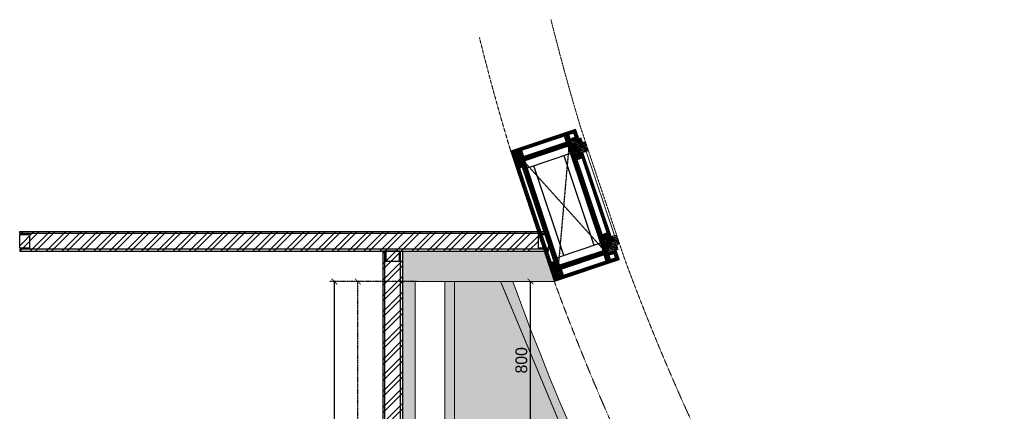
# Model space of a CAD drawing. Header units: millimetres. Extents: x 325 to 233617, y -9828 to 20555.
# Tile 41 of 45: x 201955 to 206961, y 18566 to 20555. Entities that reach past the tile are written whole.
import ezdxf

# ---------------------------------------------------------------- set-up
doc = ezdxf.new("R2010")
doc.units = ezdxf.units.MM
doc.header["$LTSCALE"] = 2.5
for name, pattern in [('( Hidden )', [0.375, 0.25, -0.125]), ('DASHED', [19.049999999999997, 12.7, -6.35]), ('HIDDEN', [0.375, 0.25, -0.125])]:
    doc.linetypes.add(name, pattern=pattern)
for name, color, linetype in [('1', 1, 'Continuous'), ('2', 2, 'Continuous'), ('250', 250, 'Continuous'), ('6', 7, 'Continuous'), ('PROPOSED M.S WORK', 150, 'Continuous')]:
    doc.layers.add(name, color=color, linetype=linetype)
for name, color, linetype, lineweight in [('8', 8, 'Continuous', 0), ('9', 9, 'Continuous', 0), ('A1-SS SHEET', 201, 'Continuous', 15), ('A1-WOOD', 11, 'Continuous', 15), ('Dimension', 40, 'Continuous', 0), ('Electrical', 1, 'Continuous', 5), ('ELEVATION 1', 143, 'Continuous', 18), ('ELEVATION 5', 156, 'Continuous', 5), ('HATCH', 252, 'Continuous', 9), ('HATCH LIGHT', 250, 'Continuous', 0), ('HATCH MEDIUM', 251, 'Continuous', 5), ('WALL', 132, 'Continuous', 25)]:
    doc.layers.add(name, color=color, linetype=linetype, lineweight=lineweight)
doc.styles.get("Standard").update_dxf_attribs({"font": 'GOTHIC.TTF'})
doc.dimstyles.new('AJKD_30', dxfattribs={"dimscale": 30, "dimtxt": 2, "dimasz": 1, "dimexe": 0.8, "dimexo": 0.8, "dimgap": 0.5, "dimtad": 1, "dimdec": 0, "dimzin": 0, "dimdsep": 46, "dimtxsty": 'Standard', "dimblk": 'ARCHTICK', "dimcen": 0.125, "dimclrd": 251, "dimclre": 251, "dimclrt": 42, "dimadec": 0, "dimazin": 0, "dimtfac": 1, "dimtdec": 0, "dimtix": 1, "dimtmove": 0, "dimatfit": 3, "dimfxl": 0, "dimtolj": 1, "dimtzin": 0, "dimarcsym": 0})
pattern_1 = [(45, (64951.82354912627, 0), (-40.41115254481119, 40.41115254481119), []), (45, (64978.76432912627, 0), (-40.41115254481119, 40.41115254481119), [])]
pattern_2 = [(45.00000000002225, (-133790.8586356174, -88292.74607132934), (-25.45584412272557, 25.45584412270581), [19.19999999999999, -124.7999999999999]), (45.00000000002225, (-133793.4042200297, -88290.20048691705), (-25.45584412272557, 25.45584412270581), [27.44683919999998, -116.5531607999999]), (45.00000000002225, (-133795.9498044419, -88287.65490250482), (-25.45584412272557, 25.45584412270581), [34.97671559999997, -109.0232843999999]), (45.00000000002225, (-133798.4953888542, -88285.10931809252), (-25.45584412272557, 25.45584412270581), [34.97671559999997, -109.0232843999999]), (45.00000000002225, (-133801.0409732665, -88282.56373368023), (-25.45584412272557, 25.45584412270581), [27.44683919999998, -116.5531607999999]), (45.00000000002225, (-133803.5865576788, -88280.018149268), (-25.45584412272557, 25.45584412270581), [19.19999999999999, -124.7999999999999]), (45.00000000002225, (-133806.132142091, -88277.4725648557), (-25.45584412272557, 25.45584412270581), [25.25554199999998, -118.7444579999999]), (45.00000000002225, (-133808.6777265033, -88274.92698044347), (-25.45584412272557, 25.45584412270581), [102.8701235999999, -41.12987639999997]), (45.00000000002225, (-133811.2233109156, -88272.38139603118), (-25.45584412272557, 25.45584412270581), [94.62328439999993, -49.37671559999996]), (45.00000000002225, (-133813.7688953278, -88269.83581161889), (-25.45584412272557, 25.45584412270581), [14.86114559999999, -129.1388543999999]), (45.00000000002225, (-133762.008678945, -88267.2902272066), (-25.45584412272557, 25.45584412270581), [10.97671559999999, -133.0232843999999]), (45.00000000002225, (-133762.7941062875, -88262.0797663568), (-25.45584412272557, 25.45584412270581), [12.96561239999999, -131.0343875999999]), (45.00000000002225, (-133760.0254794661, -88254.21770004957), (-25.45584412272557, 25.45584412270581), [5.461418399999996, -138.5385815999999]), (45.00000000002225, (-133765.058186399, -88249.18499311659), (-25.45584412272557, 25.45584412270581), [5.461418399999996, -138.5385815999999]), (45.00000000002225, (-133772.9202527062, -88251.95361993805), (-25.45584412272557, 25.45584412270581), [12.96561239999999, -131.0343875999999]), (45.00000000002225, (-133778.130713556, -88251.16819259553), (-25.45584412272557, 25.45584412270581), [10.97671559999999, -133.0232843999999]), (45.00000000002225, (-133782.3340801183, -88251.97744660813), (-25.45584412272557, 25.45584412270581), [19.32790679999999, -124.6720931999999]), (45.00000000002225, (-133795.6237252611, -88253.38769782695), (-25.45584412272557, 25.45584412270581), [66.73885439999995, -77.26114559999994]), (45.00000000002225, (-133742.3675749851, -88244.25501069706), (-25.45584412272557, 25.45584412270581), [3.423284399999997, -140.5767155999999]), (45.00000000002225, (-133744.9131593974, -88241.70942628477), (-25.45584412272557, 25.45584412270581), [8.233379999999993, -135.7666199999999]), (45.00000000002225, (-133747.4587438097, -88239.16384187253), (-25.45584412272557, 25.45584412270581), [16.15035599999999, -127.8496439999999]), (45.00000000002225, (-133750.004328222, -88236.61825746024), (-25.45584412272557, 25.45584412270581), [26.04656999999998, -117.9534299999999]), (45.00000000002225, (-133752.5499126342, -88234.07267304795), (-25.45584412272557, 25.45584412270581), [34.29340919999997, -109.7065907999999]), (45.00000000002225, (-133755.0954970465, -88231.52708863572), (-25.45584412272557, 25.45584412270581), [41.82328439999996, -102.1767155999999]), (45.00000000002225, (-133761.0304329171, -88232.37085568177), (-25.45584412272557, 25.45584412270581), [46.61655119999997, -97.38344879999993]), (45.00000000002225, (-133716.1810208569, -88218.06845656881), (-25.45584412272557, 25.45584412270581), [9.589904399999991, -134.4100955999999]), (45.00000000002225, (-133719.2543770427, -88214.68932817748), (-25.45584412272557, 25.45584412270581), [17.07445319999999, -126.9255467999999]), (45.00000000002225, (-133716.3131163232, -88206.32115811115), (-25.45584412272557, 25.45584412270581), [10.97671559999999, -133.0232843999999]), (45.00000000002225, (-133717.0985436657, -88201.11069726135), (-25.45584412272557, 25.45584412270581), [12.96561239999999, -131.0343875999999]), (45.00000000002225, (-133714.3299168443, -88193.24863095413), (-25.45584412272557, 25.45584412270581), [5.461418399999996, -138.5385815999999]), (45.00000000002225, (-133719.3626237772, -88188.2159240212), (-25.45584412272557, 25.45584412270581), [5.461418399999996, -138.5385815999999]), (45.00000000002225, (-133727.2246900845, -88190.98455084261), (-25.45584412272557, 25.45584412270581), [12.96561239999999, -131.0343875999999]), (45.00000000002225, (-133732.4351509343, -88190.19912350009), (-25.45584412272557, 25.45584412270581), [10.97671559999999, -133.0232843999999]), (52.12501600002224, (-133773.7631160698, -88260.37704530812), (101.823376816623, 101.8233757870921), [14.17878119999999, -276.0624971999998]), (52.12501600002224, (-133781.633127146, -88263.15588755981), (101.823376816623, 101.8233757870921), [14.19172199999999, -276.0495563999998]), (52.12501600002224, (-133790.01010748, -88266.44169906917), (101.823376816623, 101.8233757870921), [19.34941799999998, -270.8918603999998]), (52.12501600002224, (-133788.2737770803, -88259.61419984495), (101.823376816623, 101.8233757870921), [9.674709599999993, -280.5665687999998]), (52.12501600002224, (-133754.2469689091, -88259.5285171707), (101.823376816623, 101.8233757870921), [19.34941799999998, -270.8918603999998]), (52.12501600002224, (-133753.6260338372, -88252.91169390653), (101.823376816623, 101.8233757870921), [14.19172199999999, -276.0495563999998]), (52.12501600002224, (-133756.1636734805, -88250.355894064), (101.823376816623, 101.8233757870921), [14.17878119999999, -276.0624971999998]), (52.12501600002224, (-133728.0675534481, -88199.40797621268), (101.823376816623, 101.8233757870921), [14.17878119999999, -276.0624971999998]), (52.12501600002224, (-133735.9375645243, -88202.18681846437), (101.823376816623, 101.8233757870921), [14.19172199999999, -276.0495563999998]), (52.12501600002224, (-133744.3145448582, -88205.47262997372), (101.823376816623, 101.8233757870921), [19.34941799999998, -270.8918603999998]), (52.12501600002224, (-133748.4322287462, -88206.19620131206), (101.823376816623, 101.8233757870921), [9.674709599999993, -280.5665687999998]), (52.12501600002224, (-133697.9448045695, -88202.37782469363), (101.823376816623, 101.8233757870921), [14.51206439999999, -275.7292139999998]), (52.12501600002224, (-133709.3999344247, -88211.28737013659), (101.823376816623, 101.8233757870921), [29.02412759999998, -261.2171507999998]), (52.12501600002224, (-133707.1809162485, -88202.61586738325), (101.823376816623, 101.8233757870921), [21.26343719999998, -268.9778411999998]), (52.12501600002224, (-133708.5514062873, -88198.55944807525), (101.823376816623, 101.8233757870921), [19.34941799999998, -270.8918603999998]), (52.12501600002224, (-133707.9304712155, -88191.94262481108), (101.823376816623, 101.8233757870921), [14.19172199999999, -276.0495563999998]), (52.12501600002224, (-133710.4681108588, -88189.38682496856), (101.823376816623, 101.8233757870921), [14.17878119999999, -276.0624971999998]), (217.8749840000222, (-133750.004328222, -88236.61825746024), (-101.823375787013, -101.8233768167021), [14.17878119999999, -276.0624971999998]), (37.87498400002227, (-133777.2821854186, -88279.16962113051), (101.8233757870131, 101.823376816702), [19.34941799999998, -270.8918603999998]), (37.87498400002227, (-133773.9963739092, -88270.79264079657), (101.8233757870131, 101.823376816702), [14.19172199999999, -276.0495563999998]), (37.87498400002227, (-133771.2175316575, -88262.92262972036), (101.8233757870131, 101.823376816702), [14.17878119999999, -276.0624971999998]), (217.8749840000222, (-133752.5499126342, -88234.07267304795), (-101.823375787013, -101.8233768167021), [14.19172199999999, -276.0495563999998]), (217.8749840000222, (-133755.0954970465, -88231.52708863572), (-101.823375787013, -101.8233768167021), [19.34941799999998, -270.8918603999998]), (217.8749840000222, (-133761.0304329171, -88232.37085568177), (-101.823375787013, -101.8233768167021), [9.674709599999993, -280.5665687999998]), (37.87498400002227, (-133803.2604784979, -88259.32739478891), (101.8233757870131, 101.823376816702), [9.674709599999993, -280.5665687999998]), (217.8749840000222, (-133717.0366876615, -88224.01529219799), (-101.823375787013, -101.8233768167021), [29.02412759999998, -261.2171507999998]), (217.8749840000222, (-133716.1810208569, -88218.06845656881), (-101.823375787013, -101.8233768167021), [29.02412759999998, -261.2171507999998]), (217.8749840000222, (-133719.2543770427, -88214.68932817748), (-101.823375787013, -101.8233768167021), [21.26343719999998, -268.9778411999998]), (37.87498400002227, (-133731.5866227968, -88218.20055203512), (101.8233757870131, 101.823376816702), [19.34941799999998, -270.8918603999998]), (37.87498400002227, (-133728.3008112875, -88209.82357170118), (101.8233757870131, 101.823376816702), [14.19172199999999, -276.0495563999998]), (37.87498400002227, (-133725.5219690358, -88201.95356062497), (101.8233757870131, 101.823376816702), [14.17878119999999, -276.0624971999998]), (217.8749840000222, (-133704.3087656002, -88175.6491883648), (-101.823375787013, -101.8233768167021), [14.17878119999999, -276.0624971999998]), (217.8749840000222, (-133706.8543500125, -88173.1036039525), (-101.823375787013, -101.8233768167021), [14.19172199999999, -276.0495563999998]), (217.8749840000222, (-133709.3999344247, -88170.55801954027), (-101.823375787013, -101.8233768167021), [19.34941799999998, -270.8918603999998]), (217.8749840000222, (-133711.945518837, -88168.01243512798), (-101.823375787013, -101.8233768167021), [14.51206439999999, -275.7292139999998]), (45.00000000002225, (-133761.9148495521, -88252.32832996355), (-25.45584412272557, 25.45584412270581), [5.461418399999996, -138.5385815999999]), (45.00000000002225, (-133763.2118205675, -88251.0313589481), (-25.45584412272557, 25.45584412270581), [5.461418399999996, -138.5385815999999]), (45.00000000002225, (-133716.2192869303, -88191.3592608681), (-25.45584412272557, 25.45584412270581), [5.461418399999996, -138.5385815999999]), (45.00000000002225, (-133717.5162579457, -88190.0622898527), (-25.45584412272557, 25.45584412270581), [5.461418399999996, -138.5385815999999]), (37.87498400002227, (-133767.7512186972, -88256.86772894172), (101.8233757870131, 101.823376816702), [7.393871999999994, -282.8474063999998]), (52.12501600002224, (-133767.7512186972, -88256.86772894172), (101.823376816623, 101.8233757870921), [7.393871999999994, -282.8474063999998]), (217.8749840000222, (-133753.5136454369, -88242.63015568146), (-101.823375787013, -101.8233768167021), [7.393871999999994, -282.8474063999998]), (52.12501600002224, (-133758.0530435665, -88248.46652397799), (101.823376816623, 101.8233757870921), [7.393871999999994, -282.8474063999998]), (37.87498400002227, (-133722.0556552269, -88195.89865899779), (101.8233757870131, 101.823376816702), [7.393871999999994, -282.8474063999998]), (52.12501600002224, (-133722.0556552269, -88195.89865899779), (101.823376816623, 101.8233757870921), [7.393871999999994, -282.8474063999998]), (217.8749840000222, (-133707.8180828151, -88181.66108658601), (-101.823375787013, -101.8233768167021), [7.393871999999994, -282.8474063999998]), (52.12501600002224, (-133712.3574809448, -88187.49745488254), (101.823376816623, 101.8233757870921), [7.393871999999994, -282.8474063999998])]
pattern_3 = [(90, (-264122.1606922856, 233636.0664754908), (-3.175, 1.944126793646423e-16), []), (135, (-264122.1606922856, 233636.0664754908), (-6.349995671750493, -6.349995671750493), [4.490128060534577, -8.980256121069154])]
pattern_4 = [(135, (85579.4988357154, -135167.2498167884), (-10.0000002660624, -2.940390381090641e-15), [4.242641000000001, -9.899495]), (153.434949, (85576.4988357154, -135164.2498167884), (-10.000000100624, -3.090594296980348e-08), [4.472135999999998, -17.88854399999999]), (135, (85572.4988357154, -135162.2498167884), (-2.940390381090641e-15, 10.0000002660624), [1.414214, -12.727922]), (116.565051, (85571.4988357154, -135161.2498167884), (3.090593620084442e-08, 10.000000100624), [4.472135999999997, -17.88854399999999]), (135, (85579.4988357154, -135163.2498167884), (-10.0000002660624, -2.940390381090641e-15), [4.242641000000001, -9.899495]), (146.309932, (85577.4988357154, -135167.2498167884), (-10.00000006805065, 8.273213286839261e-08), [3.605550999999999, -32.44996099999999]), (146.309932, (85575.4988357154, -135162.2498167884), (-10.00000006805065, 8.273213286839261e-08), [3.605550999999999, -32.44996099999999]), (116.565051, (85573.4988357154, -135167.2498167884), (3.090593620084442e-08, 10.000000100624), [4.472135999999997, -17.88854399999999]), (146.309932, (85577.4988357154, -135157.2498167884), (-10.00000006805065, 8.273213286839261e-08), [3.605550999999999, -32.44996099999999]), (146.309932, (85575.4988357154, -135152.2498167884), (-10.00000006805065, 8.273213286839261e-08), [3.605550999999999, -32.44996099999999])]
pattern_5 = [(45, (-117.4317338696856, 31.78110519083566), (-2.245064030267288, 2.245064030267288), []), (45, (-115.18666886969, 31.78110519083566), (-2.245064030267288, 2.245064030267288), [1.5875, -0.79375])]

# ---------------------------------------------------------------- blocks, each defined once
blk = doc.blocks.new('*U|REF|REF|REF|REF|REF|REF82')
for points in [[(0, 0), (7713.285819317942, 3.230849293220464e-31), (7713.285819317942, -10), (0, -10)], [(0, -100), (7713.285819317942, -100), (7713.285819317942, -90), (0, -90)]]:
    blk.add_lwpolyline(points, close=True)
at = {"color": 8}
blk.add_lwpolyline([(0, -15), (50, -15), (50.00000000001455, -85), (1.455191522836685e-11, -85)], close=True, dxfattribs=at)
blk = doc.blocks.new('*U97')
for points in [[(0, 0), (2688.043407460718, 0), (2688.043407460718, -10), (0, -10)], [(0, -100), (2688.043407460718, -100), (2688.043407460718, -90), (0, -90)]]:
    blk.add_lwpolyline(points, close=True)
at = {"color": 8}
for points in [[(0, -15), (50, -15), (50.00000000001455, -85), (1.455191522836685e-11, -85)], [(2638.043407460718, -15.00000000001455), (2688.043407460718, -15.00000000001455), (2688.043407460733, -85.00000000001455), (2638.043407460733, -85.00000000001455)]]:
    blk.add_lwpolyline(points, close=True, dxfattribs=at)
blk = doc.blocks.new('MS-C1')
at = {"layer": 'PROPOSED M.S WORK', "lineweight": 5}
h = blk.add_hatch(dxfattribs=at)
h.set_pattern_fill('ANSI33', color=251, scale=0.5)
h.set_pattern_definition([(45, (-290, 65.0000000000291), (-2.245064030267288, 2.245064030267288), []), (45, (-287.7549350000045, 65.0000000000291), (-2.245064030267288, 2.245064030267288), [1.5875, -0.79375])])
edge = h.paths.add_edge_path()
edge.add_line((-240, 115.0000000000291), (-290, 115.0000000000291))
edge.add_line((-290, 115.0000000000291), (-290, 65.0000000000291))
edge.add_line((-290, 65.0000000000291), (-286.3819660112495, 66.80901699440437))
edge.add_arc((-287.5, 69.04508497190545), 2.500000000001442, 296.565051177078, 360)
edge.add_line((-285, 69.04508497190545), (-285, 110.0000000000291))
edge.add_line((-285, 110.0000000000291), (-244.0450849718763, 110.0000000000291))
edge.add_arc((-244.0450849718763, 112.5000000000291), 2.5, 270, 333.434948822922)
edge.add_line((-241.8090169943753, 111.3819660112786), (-240, 115.0000000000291))
h = blk.add_hatch(dxfattribs=at)
h.set_pattern_fill('ANSI33', color=251, scale=0.5)
h.set_pattern_definition([(45, (-117.4317338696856, 4.781105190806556), (-2.245064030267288, 2.245064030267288), []), (45, (-115.18666886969, 4.781105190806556), (-2.245064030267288, 2.245064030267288), [1.5875, -0.79375])])
edge = h.paths.add_edge_path()
edge.add_line((240, 115), (290, 115))
edge.add_line((290, 115), (290, 65))
edge.add_line((290, 65), (286.3819660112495, 66.80901699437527))
edge.add_arc((287.5, 69.04508497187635), 2.500000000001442, 180, 243.434948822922, ccw=False)
edge.add_line((285, 69.04508497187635), (285, 110))
edge.add_line((285, 110), (244.0450849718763, 110))
edge.add_arc((244.0450849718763, 112.5), 2.5, 206.565051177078, 270, ccw=False)
edge.add_line((241.8090169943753, 111.3819660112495), (240, 115))
h = blk.add_hatch(dxfattribs=at)
h.set_pattern_fill('ANSI33', color=251, scale=0.5)
h.set_pattern_definition(pattern_5)
edge = h.paths.add_edge_path()
edge.add_line((-240, -137.9999999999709), (-290, -137.9999999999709))
edge.add_line((-290, -137.9999999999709), (-290, -87.9999999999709))
edge.add_line((-290, -87.9999999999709), (-286.3819660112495, -89.80901699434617))
edge.add_arc((-287.5, -92.04508497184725), 2.500000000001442, 0, 63.434948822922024, ccw=False)
edge.add_line((-285, -92.04508497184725), (-285, -132.9999999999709))
edge.add_line((-285, -132.9999999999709), (-244.0450849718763, -132.9999999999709))
edge.add_arc((-244.0450849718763, -135.4999999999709), 2.5, 26.565051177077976, 90, ccw=False)
edge.add_line((-241.8090169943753, -134.3819660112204), (-240, -137.9999999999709))
h = blk.add_hatch(dxfattribs=at)
h.set_pattern_fill('ANSI33', color=251, scale=0.5)
h.set_pattern_definition(pattern_5)
edge = h.paths.add_edge_path()
edge.add_line((240, -138), (290, -138))
edge.add_line((290, -138), (290, -88))
edge.add_line((290, -88), (286.3819660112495, -89.80901699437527))
edge.add_arc((287.5, -92.04508497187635), 2.500000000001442, 116.565051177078, 180)
edge.add_line((285, -92.04508497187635), (285, -133))
edge.add_line((285, -133), (244.0450849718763, -133))
edge.add_arc((244.0450849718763, -135.5), 2.5, 90, 153.434948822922)
edge.add_line((241.8090169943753, -134.3819660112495), (240, -138))
at = {"layer": 'PROPOSED M.S WORK', "linetype": 'DASHED', "ltscale": 0.02}
for p, q in [((-290, 115.0000000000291), (290, -138)), ((290, 115), (-290, -137.9999999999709))]:
    blk.add_line(p, q, dxfattribs=at)
at = {"layer": 'PROPOSED M.S WORK'}
for p, q in [((-285, -127.9999999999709), (-285, 105.0000000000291)), ((-280, -127.9999999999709), (-280, 105.0000000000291)), ((-240, -127.9999999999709), (-240, 105.0000000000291)), ((240, -128), (240, 105)), ((280, -128), (280, 105)), ((285, -128), (285, 105))]:
    blk.add_line(p, q, dxfattribs=at)
for points in [[(-240, 115.0000000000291), (-290, 115.0000000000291), (-290, 65.0000000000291), (-286.3819660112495, 66.80901699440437, 0.2840790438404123), (-285, 69.04508497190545), (-285, 110.0000000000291), (-244.0450849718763, 110.0000000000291, 0.2840790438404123), (-241.8090169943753, 111.3819660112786), (-240, 115.0000000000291)], [(240, 115), (290, 115), (290, 65), (286.3819660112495, 66.80901699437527, -0.2840790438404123), (285, 69.04508497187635), (285, 110), (244.0450849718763, 110, -0.2840790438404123), (241.8090169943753, 111.3819660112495), (240, 115)], [(-240, -137.9999999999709), (-290, -137.9999999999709), (-290, -87.9999999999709), (-286.3819660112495, -89.80901699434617, -0.2840790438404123), (-285, -92.04508497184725), (-285, -132.9999999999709), (-244.0450849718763, -132.9999999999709, -0.2840790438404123), (-241.8090169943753, -134.3819660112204), (-240, -137.9999999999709)], [(240, -138), (290, -138), (290, -88), (286.3819660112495, -89.80901699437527, 0.2840790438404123), (285, -92.04508497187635), (285, -133), (244.0450849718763, -133, 0.2840790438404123), (241.8090169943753, -134.3819660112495), (240, -138)]]:
    blk.add_lwpolyline(points, format="xyb", dxfattribs=at)
blk.add_lwpolyline([(-290, 115.0000000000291), (290, 115), (290, -138), (-290, -137.9999999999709)], close=True, dxfattribs=at)
for points in [[(-285, 110.0000000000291), (285, 110)], [(-285, 105.0000000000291), (285, 105)], [(-240, 70.0000000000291), (240, 70)], [(-240, -92.9999999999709), (240, -93)], [(-285, -127.9999999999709), (285, -128)], [(-285, -132.9999999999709), (285, -133)]]:
    blk.add_lwpolyline(points, dxfattribs=at)
blk = doc.blocks.new('A$C47C848D8')
at = {"layer": '2', "lineweight": 5}
h = blk.add_hatch(color=40, dxfattribs=at)
h.dxf.hatch_style = 1
h.paths.add_polyline_path([(-225, -174.7268435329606), (225, -174.7268435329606), (225, -176.2268435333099), (-225, -176.2268435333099)])
at = {"layer": '250', "lineweight": 5}
h = blk.add_hatch(dxfattribs=at)
h.set_pattern_fill('DOLMIT', color=256, scale=0.5, angle=90)
h.set_pattern_definition(pattern_3)
h.paths.add_polyline_path([(334, -162.7268435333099), (346, -162.7268435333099), (346, 165.273156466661), (334, 165.273156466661)])
h.paths.add_polyline_path([(-334, 153.273156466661), (334, 153.273156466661), (334, 165.273156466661), (-334, 165.273156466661)])
h.paths.add_polyline_path([(-334, -162.7268435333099), (-346, -162.7268435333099), (-346, 165.273156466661), (-334, 165.273156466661)])
h.paths.add_polyline_path([(-312, -137.4999999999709), (-300, -137.4999999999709), (-300, -162.7268435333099), (-312, -162.7268435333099)])
h.paths.add_polyline_path([(-300, -162.7268435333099), (-346, -162.7268435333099), (-346, -174.7268435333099), (-300, -174.7268435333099)])
h.paths.add_polyline_path([(300, -162.7268435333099), (346, -162.7268435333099), (346, -174.7268435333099), (300, -174.7268435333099)])
h.paths.add_polyline_path([(312, -137.4999999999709), (300, -137.4999999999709), (300, -162.7268435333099), (312, -162.7268435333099)])
h.paths.add_polyline_path([(334, 139.5000000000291), (252, 139.5000000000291), (252, 153.273156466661), (334, 153.273156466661)])
h.paths.add_polyline_path([(-334, 139.5000000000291), (-252, 139.5000000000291), (-252, 153.273156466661), (-334, 153.273156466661)])
h = blk.add_hatch(dxfattribs=at)
h.set_pattern_fill('DOLMIT', color=256, scale=0.5, angle=90)
h.set_pattern_definition(pattern_3)
h.paths.add_polyline_path([(-290, -125.4999999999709), (290, -125.4999999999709), (290, -137.4999999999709), (-290, -137.4999999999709)])
h.paths.add_polyline_path([(-302, 139.5000000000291), (-290, 139.5000000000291), (-290, -137.4999999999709), (-302, -137.4999999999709)])
h.paths.add_polyline_path([(290, -137.4999999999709), (302, -137.4999999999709), (302, 139.5000000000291), (290, 139.5000000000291)])
h.paths.add_polyline_path([(-290, 139.5000000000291), (290, 139.5000000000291), (290, 127.5000000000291), (-290, 127.5000000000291)])
h = blk.add_hatch(dxfattribs=at)
h.set_pattern_fill('DOLMIT', color=256, scale=0.5, angle=90)
h.set_pattern_definition(pattern_3)
h.paths.add_polyline_path([(225, -162.7268435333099), (-225, -162.7268435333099), (-225, -174.7268435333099), (225, -174.7268435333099)])
at = {"layer": '8', "lineweight": 5}
h = blk.add_hatch(dxfattribs=at)
h.set_pattern_fill('PGRAIN', color=256, scale=1.199999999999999, angle=45.00000000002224, style=0)
h.set_pattern_definition(pattern_2)
h.paths.add_polyline_path([(-300, -137.4999999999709), (-224.9999999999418, -137.4999999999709), (-225, -205.7268435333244), (-275, -205.7268435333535), (-275, -191.226843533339), (-300.0000000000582, -191.2268435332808)])
h = blk.add_hatch(dxfattribs=at)
h.set_pattern_fill('PGRAIN', color=256, scale=1.199999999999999, angle=45.00000000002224, style=0)
h.set_pattern_definition(pattern_2)
h.paths.add_polyline_path([(300, -137.4999999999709), (224.9999999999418, -137.4999999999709), (225, -205.7268435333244), (275, -205.7268435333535), (275, -191.226843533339), (300.0000000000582, -191.2268435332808)])
at = {"layer": '9', "lineweight": 5}
h = blk.add_hatch(dxfattribs=at)
h.set_pattern_fill('CSWOOD2', color=256, angle=90.00000000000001)
h.set_pattern_definition(pattern_4)
h.paths.add_polyline_path([(-302, 114.5000000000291), (-334, 114.5), (-334, 139.5000000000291), (-302, 139.5000000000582)])
h = blk.add_hatch(dxfattribs=at)
h.set_pattern_fill('CSWOOD2', color=256, angle=90.00000000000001)
h.set_pattern_definition(pattern_4)
h.paths.add_polyline_path([(302, 114.5000000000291), (334, 114.5), (334, 139.5000000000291), (302, 139.5000000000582)])
h = blk.add_hatch(dxfattribs=at)
h.set_pattern_fill('CSWOOD2', color=256, angle=90.00000000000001)
h.set_pattern_definition(pattern_4)
h.paths.add_polyline_path([(-302, -112.4999999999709), (-334, -112.4999999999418), (-334, -137.4999999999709), (-302, -137.5)])
h = blk.add_hatch(dxfattribs=at)
h.set_pattern_fill('CSWOOD2', color=256, angle=90.00000000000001)
h.set_pattern_definition([(135, (85684.9988357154, -135192.363238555), (-10.0000002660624, -2.940390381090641e-15), [4.242641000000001, -9.899495]), (153.434949, (85681.9988357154, -135189.363238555), (-10.000000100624, -3.090594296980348e-08), [4.472135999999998, -17.88854399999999]), (135, (85677.9988357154, -135187.363238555), (-2.940390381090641e-15, 10.0000002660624), [1.414214, -12.727922]), (116.565051, (85676.9988357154, -135186.363238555), (3.090593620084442e-08, 10.000000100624), [4.472135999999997, -17.88854399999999]), (135, (85684.9988357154, -135188.363238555), (-10.0000002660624, -2.940390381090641e-15), [4.242641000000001, -9.899495]), (146.309932, (85682.9988357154, -135192.363238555), (-10.00000006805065, 8.273213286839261e-08), [3.605550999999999, -32.44996099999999]), (146.309932, (85680.9988357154, -135187.363238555), (-10.00000006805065, 8.273213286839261e-08), [3.605550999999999, -32.44996099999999]), (116.565051, (85678.9988357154, -135192.363238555), (3.090593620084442e-08, 10.000000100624), [4.472135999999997, -17.88854399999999]), (146.309932, (85682.9988357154, -135182.363238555), (-10.00000006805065, 8.273213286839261e-08), [3.605550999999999, -32.44996099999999]), (146.309932, (85680.9988357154, -135177.363238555), (-10.00000006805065, 8.273213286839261e-08), [3.605550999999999, -32.44996099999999])])
h.paths.add_polyline_path([(-200, -137.4999999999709), (-225, -137.4999999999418), (-225, -162.7268435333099), (-200, -162.726843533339)])
h = blk.add_hatch(dxfattribs=at)
h.set_pattern_fill('CSWOOD2', color=256, angle=90.00000000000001)
h.set_pattern_definition([(135, (86109.9988357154, -135192.363238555), (-10.0000002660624, -2.940390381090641e-15), [4.242641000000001, -9.899495]), (153.434949, (86106.9988357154, -135189.363238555), (-10.000000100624, -3.090594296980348e-08), [4.472135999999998, -17.88854399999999]), (135, (86102.9988357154, -135187.363238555), (-2.940390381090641e-15, 10.0000002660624), [1.414214, -12.727922]), (116.565051, (86101.9988357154, -135186.363238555), (3.090593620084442e-08, 10.000000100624), [4.472135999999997, -17.88854399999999]), (135, (86109.9988357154, -135188.363238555), (-10.0000002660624, -2.940390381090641e-15), [4.242641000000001, -9.899495]), (146.309932, (86107.9988357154, -135192.363238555), (-10.00000006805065, 8.273213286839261e-08), [3.605550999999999, -32.44996099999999]), (146.309932, (86105.9988357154, -135187.363238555), (-10.00000006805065, 8.273213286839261e-08), [3.605550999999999, -32.44996099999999]), (116.565051, (86103.9988357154, -135192.363238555), (3.090593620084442e-08, 10.000000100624), [4.472135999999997, -17.88854399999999]), (146.309932, (86107.9988357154, -135182.363238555), (-10.00000006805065, 8.273213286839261e-08), [3.605550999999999, -32.44996099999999]), (146.309932, (86105.9988357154, -135177.363238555), (-10.00000006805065, 8.273213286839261e-08), [3.605550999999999, -32.44996099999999])])
h.paths.add_polyline_path([(225, -137.4999999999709), (200, -137.4999999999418), (200, -162.7268435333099), (225, -162.726843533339)])
h = blk.add_hatch(dxfattribs=at)
h.set_pattern_fill('CSWOOD2', color=256, angle=90.00000000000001)
h.set_pattern_definition(pattern_4)
h.paths.add_polyline_path([(302, -112.4999999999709), (334, -112.4999999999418), (334, -137.4999999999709), (302, -137.5)])
at = {"layer": '1', "lineweight": 5}
for points in [[(-334, -162.7268435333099), (-346, -162.7268435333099), (-346, 165.273156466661), (-334, 165.273156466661)], [(-334, 153.273156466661), (334, 153.273156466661), (334, 165.273156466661), (-334, 165.273156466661)], [(-334, 139.5000000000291), (-252, 139.5000000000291), (-252, 153.273156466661), (-334, 153.273156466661)], [(334, 139.5000000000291), (252, 139.5000000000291), (252, 153.273156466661), (334, 153.273156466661)], [(334, -162.7268435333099), (346, -162.7268435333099), (346, 165.273156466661), (334, 165.273156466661)], [(-302, 139.5000000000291), (-290, 139.5000000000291), (-290, -137.4999999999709), (-302, -137.4999999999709)], [(-290, 139.5000000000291), (290, 139.5000000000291), (290, 127.5000000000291), (-290, 127.5000000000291)], [(290, -137.4999999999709), (302, -137.4999999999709), (302, 139.5000000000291), (290, 139.5000000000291)], [(-312, -137.4999999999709), (-300, -137.4999999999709), (-300, -162.7268435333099), (-312, -162.7268435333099)], [(-290, -125.4999999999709), (290, -125.4999999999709), (290, -137.4999999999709), (-290, -137.4999999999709)], [(312, -137.4999999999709), (300, -137.4999999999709), (300, -162.7268435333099), (312, -162.7268435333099)], [(-300, -162.7268435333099), (-346, -162.7268435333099), (-346, -174.7268435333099), (-300, -174.7268435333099)], [(225, -162.7268435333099), (-225, -162.7268435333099), (-225, -174.7268435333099), (225, -174.7268435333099)], [(300, -162.7268435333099), (346, -162.7268435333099), (346, -174.7268435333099), (300, -174.7268435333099)]]:
    blk.add_lwpolyline(points, close=True, dxfattribs=at)
at = {"layer": '2', "color": 40, "lineweight": 5}
blk.add_lwpolyline([(-225, -174.7268435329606), (225, -174.7268435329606), (225, -176.2268435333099), (-225, -176.2268435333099)], close=True, dxfattribs=at)
at = {"layer": '6', "linetype": 'ByBlock', "lineweight": 5, "const_width": 1}
for points in [[(-225, -137.4999999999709), (-300, -137.4999999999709), (-300, -191.2268435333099), (-275, -191.2268435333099), (-275, -205.726843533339), (-225, -205.726843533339)], [(225, -137.4999999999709), (300, -137.4999999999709), (300, -191.2268435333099), (275, -191.2268435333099), (275, -205.726843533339), (225, -205.726843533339)]]:
    blk.add_lwpolyline(points, close=True, dxfattribs=at)
at = {"layer": '6', "lineweight": 5}
blk.add_lwpolyline([(-225, -176.2268435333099), (225, -176.2268435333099), (225, -194.2268435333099), (-225, -194.2268435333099)], close=True, dxfattribs=at)
at = {"layer": 'A1-SS SHEET', "color": 8, "lineweight": 5}
blk.add_lwpolyline([(346, -174.7268435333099), (300, -174.7268435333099), (300, -178.7268435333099), (346, -178.7268435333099)], close=True, dxfattribs=at)
at = {"layer": 'A1-WOOD', "lineweight": 5}
for points in [[(-302, 114.5000000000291), (-334, 114.5000000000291), (-334, 139.5000000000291), (-302, 139.5000000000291)], [(302, 114.5000000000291), (334, 114.5000000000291), (334, 139.5000000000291), (302, 139.5000000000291)], [(-302, -137.4999999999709), (-334, -137.4999999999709), (-334, -112.4999999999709), (-302, -112.4999999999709)], [(-225, -137.4999999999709), (-200, -137.4999999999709), (-200, -162.7268435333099), (-225, -162.7268435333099)], [(200, -162.7268435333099), (225, -162.7268435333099), (225, -137.4999999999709), (200, -137.4999999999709)], [(302, -137.4999999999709), (334, -137.4999999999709), (334, -112.4999999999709), (302, -112.4999999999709)]]:
    blk.add_lwpolyline(points, close=True, dxfattribs=at)
at = {"layer": 'ELEVATION 5', "color": 8, "lineweight": 5}
for points in [[(-350, -178.7268435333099), (-346, -178.7268435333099), (-346, 169.273156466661), (-350, 169.273156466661)], [(-346, 169.273156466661), (346, 169.273156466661), (346, 165.273156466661), (-346, 165.273156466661)], [(346, 169.273156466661), (350, 169.273156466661), (350, -178.7268435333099), (346, -178.7268435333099)], [(-300, -174.7268435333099), (-346, -174.7268435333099), (-346, -178.7268435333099), (-300, -178.7268435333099)]]:
    blk.add_lwpolyline(points, close=True, dxfattribs=at)
at = {"lineweight": 5}
blk.add_blockref('MS-C1', (0, 12.5), dxfattribs=at)
blk = doc.blocks.new('_ArchTick')
at = {"color": 0, "linetype": 'ByBlock', "const_width": 0.15}
blk.add_lwpolyline([(-0.5, -0.5), (0.5, 0.5)], dxfattribs=at)
blk = doc.blocks.new('*D169')
at = {"layer": 'Defpoints', "color": 0}
for p in [(203555.378204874, 19225.15443655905), (203966.1958030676, 19225.15443655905), (204360.1958030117, 10865.66481538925)]:
    blk.add_point(p, dxfattribs=at)
at = {"layer": 'Dimension', "color": 251, "linetype": 'HIDDEN', "lineweight": -2}
for p, q in [((203960.1958030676, 19225.15443655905), (203531.378204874, 19225.15443655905)), ((204354.1958030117, 10865.66481538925), (203531.378204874, 10865.66481538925))]:
    blk.add_line(p, q, dxfattribs=at)
at = {"layer": 'Dimension', "color": 251, "lineweight": -2}
blk.add_line((203555.378204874, 10865.66481538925), (203555.378204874, 19225.15443655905), dxfattribs=at)
at = {"layer": 'Dimension', "color": 251, "lineweight": -2, "xscale": 30, "yscale": 30, "zscale": 30}
for p, rotation in [((203555.378204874, 19225.15443655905), 90), ((203555.378204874, 10865.66481538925), 270)]:
    blk.add_blockref('_ArchTick', p, dxfattribs=dict(at, rotation=rotation))
at = {"layer": 'Dimension', "color": 42, "insert": (203508.8690274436, 15045.40962597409), "char_height": 60, "attachment_point": 5, "rotation": 90}
blk.add_mtext('\\A1;8359', dxfattribs=at)
blk = doc.blocks.new('*D206')
at = {"layer": 'Defpoints', "color": 0}
for p in [(204552.1958030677, 19225.15443655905), (204552.1958030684, 19225.15443655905), (204552.1958030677, 18424.84044899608)]:
    blk.add_point(p, dxfattribs=at)
at = {"layer": 'Dimension', "color": 251, "lineweight": -2}
blk.add_line((204552.1958030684, 18424.84044899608), (204552.1958030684, 19225.15443655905), dxfattribs=at)
at = {"layer": 'Dimension', "color": 251, "linetype": 'HIDDEN', "lineweight": -2}
for p, q in [((204558.1958030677, 19225.15443655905), (204576.1958030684, 19225.15443655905)), ((204558.1958030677, 18424.84044899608), (204576.1958030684, 18424.84044899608))]:
    blk.add_line(p, q, dxfattribs=at)
at = {"layer": 'Dimension', "color": 251, "lineweight": -2, "xscale": 30, "yscale": 30, "zscale": 30}
for p, rotation in [((204552.1958030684, 19225.15443655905), 90), ((204552.1958030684, 18424.84044899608), 270)]:
    blk.add_blockref('_ArchTick', p, dxfattribs=dict(at, rotation=rotation))
at = {"layer": 'Dimension', "color": 42, "insert": (204505.686625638, 18824.99744277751), "char_height": 60, "attachment_point": 5, "rotation": 90}
blk.add_mtext('\\A1;800', dxfattribs=at)
blk = doc.blocks.new('*D346')
at = {"layer": 'Defpoints', "color": 0}
for p in [(203674.2248773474, 19225.15443655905), (204116.1958030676, 19225.15443655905), (204116.1958030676, 11730.66481538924)]:
    blk.add_point(p, dxfattribs=at)
at = {"layer": 'Dimension', "color": 251, "linetype": 'HIDDEN', "lineweight": -2}
for p, q in [((203974.2248773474, 19225.15443655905), (203650.2248773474, 19225.15443655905)), ((203674.2248773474, 11730.66481538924), (203674.2248773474, 19225.15443655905)), ((203974.2248773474, 11730.66481538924), (203650.2248773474, 11730.66481538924))]:
    blk.add_line(p, q, dxfattribs=at)
at = {"layer": 'Dimension', "color": 251, "lineweight": -2, "xscale": 30, "yscale": 30, "zscale": 30}
for p, rotation in [((203674.2248773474, 19225.15443655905), 90), ((203674.2248773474, 11730.66481538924), 270)]:
    blk.add_blockref('_ArchTick', p, dxfattribs=dict(at, rotation=rotation))
at = {"layer": 'Dimension', "color": 42, "insert": (203627.715699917, 15477.90962597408), "char_height": 60, "attachment_point": 5, "rotation": 90}
blk.add_mtext('\\A1;7494', dxfattribs=at)

msp = doc.modelspace()

# ---------------------------------------------------------------- hatches: boundary and pattern name
at = {"layer": 'HATCH LIGHT'}
h = msp.add_hatch(dxfattribs=at)
h.set_pattern_fill('ANSI32', color=256, scale=6)
h.set_pattern_definition(pattern_1)
h.paths.add_polyline_path([(204592.4331325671, 19378.95063470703), (204592.4331325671, 19478.95063470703), (201954.9079103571, 19478.95063470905), (201954.9079103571, 19378.95063470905)])
h = msp.add_hatch(dxfattribs=at)
h.set_pattern_fill('ANSI32', color=256, scale=6)
h.set_pattern_definition(pattern_1)
h.paths.add_polyline_path([(203901.1958030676, 19378.95063470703), (203801.1958030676, 19378.95063470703), (203801.1958030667, 11665.66481538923), (203901.1958030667, 11665.66481538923)])
h = msp.add_hatch(dxfattribs=at)
h.set_pattern_fill('ANSI36', color=256, scale=7)
h.set_pattern_definition([(45, (64951.82354912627, 0), (11.78658615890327, 43.2174825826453), [55.5625, -11.1125, 0, -11.1125])])
h.paths.add_polyline_path([(203966.1958030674, 19225.15443655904), (204673.2717793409, 19225.15443655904), (204672.0026205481, 19228.94775119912), (204621.8149887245, 19378.95063470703), (203901.1958030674, 19378.95063470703), (203901.1958030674, 11665.66481538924), (204301.1958030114, 11665.66481538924), (204301.1958030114, 10865.66481538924), (204366.1958030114, 10865.66481538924), (204366.1958030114, 11730.66481538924), (203966.1958030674, 11730.66481538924)])
h = msp.add_hatch(dxfattribs=at)
h.set_pattern_fill('FLEX', color=256, scale=10)
h.set_pattern_definition([(0, (0, 0), (0, 63.5), [63.5, -63.5]), (45, (63.5, 0), (0, 63.499999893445), [15.875, -58.052561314, 15.875, -89.80256131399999])])
edge = h.paths.add_edge_path()
edge.add_arc((216017.87673602, 23380.59818167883), 12279.95709463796, 199.7789586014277, 238.7556541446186, ccw=False)
edge.add_line((204462.3744307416, 19225.15443655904), (204116.1958030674, 19225.15443655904))
edge.add_line((204116.1958030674, 19225.15443655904), (204116.1958030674, 11730.66481538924))
edge.add_line((204116.1958030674, 11730.66481538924), (204366.1958030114, 11730.66481538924))
edge.add_line((204366.1958030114, 11730.66481538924), (204366.1958030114, 10980.66481538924))
edge.add_line((204366.1958030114, 10980.66481538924), (204366.1958030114, 11015.66481538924))
edge.add_line((204366.1958030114, 11015.66481538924), (206716.1958030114, 11015.66481538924))
edge.add_line((206716.1958030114, 11015.66481538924), (206716.1958030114, 6180.664815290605))
edge.add_line((206716.1958030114, 6180.664815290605), (209648.3994214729, 6180.664815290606))
edge.add_line((209648.3994214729, 6180.664815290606), (209648.3994214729, 12881.68847706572))
edge = h.paths.add_edge_path(flags=16)
edge.add_arc((208798.3994214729, 8780.664815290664), 500.0000000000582, 270.0000000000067, 359.9999999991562, ccw=False)
edge.add_line((208798.3994214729, 8280.664815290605), (207566.1958030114, 8280.664815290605))
edge.add_arc((207566.1958030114, 8780.664815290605), 500, 180, 270, ccw=False)
edge.add_line((207066.1958030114, 8780.664815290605), (207066.1958030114, 10865.66481538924))
edge.add_arc((206567.618453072, 10867.0874654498), 498.5793796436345, 359.8365115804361, 450.1634884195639)
edge.add_line((206566.1958030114, 11365.66481538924), (204966.1958030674, 11365.66481538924))
edge.add_arc((204966.1958030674, 11865.66481538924), 500, 180, 270, ccw=False)
edge.add_line((204466.1958030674, 11865.66481538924), (204466.1958030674, 13065.24749052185))
edge.add_arc((205546.3973232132, 13874.97872733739), 1350.000000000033, 216.8556406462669, 503.144359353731)
edge.add_line((204466.1958030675, 14684.70996415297), (204466.1958030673, 18274.28015048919))
edge.add_arc((216017.8767360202, 23380.59818167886), 12629.95709463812, 203.84739980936, 236.6434316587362)
edge.add_arc((208798.3994215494, 12413.60585867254), 499.9999999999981, -8.373035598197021e-10, 56.643431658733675, ccw=False)
edge.add_line((209298.3994215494, 12413.60585866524), (209298.3994214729, 8780.6648152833))
edge = h.paths.add_edge_path(flags=16)
edge.add_arc((205546.3973232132, 13874.97872733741), 900, 0, 360)

# ---------------------------------------------------------------- linework, layer by layer
at = {"layer": 'Electrical', "linetype": 'HIDDEN', "ltscale": 2, "const_width": 5}
msp.add_lwpolyline([(204166.1958030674, 11733.6597479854), (204166.1958030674, 19225.15443655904)], dxfattribs=at)
msp.add_lwpolyline([(204399.7281973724, 19225.15443655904, 0.1700335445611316), (209598.3892866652, 12852.97524826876), (209598.3892866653, 6230.664815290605), (206766.1958030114, 6230.664815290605), (206766.1958030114, 11065.66481538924), (204369.1907356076, 11065.66481538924)], format="xyb", dxfattribs=at)
at = {"layer": 'ELEVATION 1'}
for p, q in [((204673.2717793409, 19225.15443655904), (204621.8149887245, 19378.95063470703)), ((203966.1958030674, 11730.66481538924), (203966.1958030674, 19225.15443655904)), ((204673.2717793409, 19225.15443655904), (203966.1958030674, 19225.15443655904))]:
    msp.add_line(p, q, dxfattribs=at)
at = {"layer": 'HATCH'}
for p, q in [((204116.1958030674, 11730.66481538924), (204116.1958030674, 19225.15443655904)), ((204462.3744307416, 19225.15443655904), (204462.3744307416, 19225.15443655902))]:
    msp.add_line(p, q, dxfattribs=at)
msp.add_lwpolyline([(204462.3744307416, 19225.15443655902, 0.1717267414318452), (209648.3994214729, 12881.68847706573), (209648.3994214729, 6180.664815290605), (206716.1958030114, 6180.664815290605), (206716.1958030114, 11015.66481538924), (204366.1958030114, 11015.66481538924)], format="xyb", dxfattribs=at)
at = {"layer": 'HATCH MEDIUM', "linetype": '( Hidden )'}
msp.add_lwpolyline([(204656.0909745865, 20555.04357231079, 0.0121040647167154), (204806.7921404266, 20007.96842705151), (205028.8950268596, 19344.13807338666, 0.1712228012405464), (210005.0087678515, 13338.09647911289), (210615.9685196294, 12996.4414178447, 0.03153968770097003), (211966.7542335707, 12398.12697065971)], format="xyb", dxfattribs=at)
at = {"layer": 'HATCH MEDIUM', "linetype": '( Hidden )', "ltscale": 2}
msp.add_lwpolyline([(204292.2525246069, 20464.23287736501, 0.01222071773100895), (204449.4061564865, 19894.25333026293), (204675.0345158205, 19219.88589641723, 0.1714629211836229), (209817.130342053, 13013.50818319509), (210437.787950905, 12666.42997916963, 0.03165643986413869), (211836.7921461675, 12046.36731430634, 0.03165643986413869)], format="xyb", dxfattribs=at)

# ---------------------------------------------------------------- block references
at = {"rotation": 108.4990962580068}
msp.add_blockref('A$C47C848D8', (204722.7469706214, 19610.77809629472), dxfattribs=at)
at = {"layer": 'WALL'}
msp.add_blockref('*U97', (201954.9079103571, 19478.95063470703), dxfattribs=at)
at = {"layer": 'WALL', "xscale": -1, "rotation": 90}
msp.add_blockref('*U|REF|REF|REF|REF|REF|REF82', (203801.1958030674, 19378.95063470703), dxfattribs=at)

# ---------------------------------------------------------------- dimensions: what is measured, and where the dimension line sits
at = {"layer": 'Dimension'}
for base, p1, p2, override, picture, middle in [((203555.378204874, 19225.15443655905), (204360.1958030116, 10865.66481538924), (203966.1958030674, 19225.15443655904), {"dimexo": 0.2, "dimfxl": 10}, '*D169', (203508.8690274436, 15045.40962597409)), ((203674.2248773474, 19225.15443655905), (204116.1958030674, 11730.66481538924), (204116.1958030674, 19225.15443655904), {"dimexo": 0.2, "dimfxl": 10, "dimfxlon": 1}, '*D346', (203627.715699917, 15477.90962597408)), ((204552.1958030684, 19225.15443655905), (204552.1958030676, 18424.84044899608), (204552.1958030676, 19225.15443655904), {"dimexo": 0.2, "dimfxl": 10}, '*D206', (204505.686625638, 18824.99744277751))]:
    dim = msp.add_linear_dim(base=base, p1=p1, p2=p2, angle=90, dimstyle='AJKD_30', override=override, dxfattribs=at)
    dim.commit()
    dim.dimension.update_dxf_attribs({"geometry": picture, "text_midpoint": middle})

doc.saveas('drawing.dxf')
